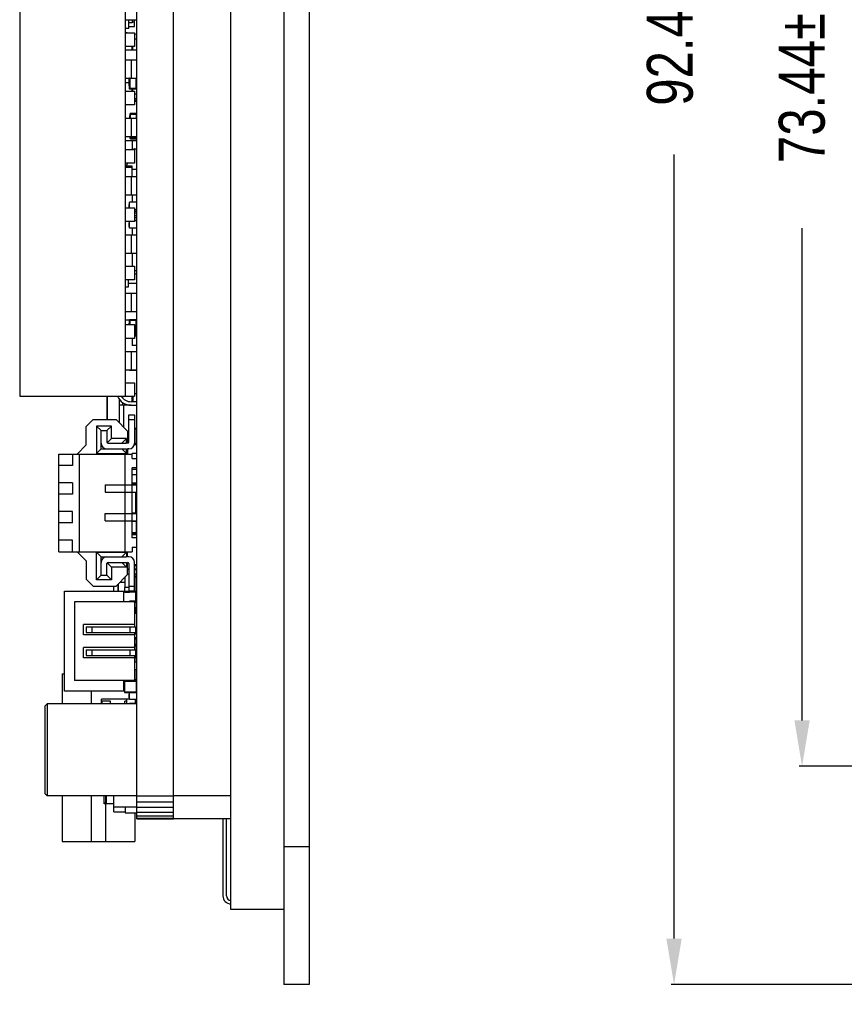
# Model space of a CAD drawing. Header units: inches. Extents: x 246 to 500, y -220 to -17.
# Tile 2 of 118: x 247 to 283, y -175 to -132. Entities that reach past the tile are written whole.
import ezdxf

# ---------------------------------------------------------------- set-up
doc = ezdxf.new("R2010")
doc.units = ezdxf.units.IN
doc.header["$LTSCALE"] = 1.21
doc.header["$MEASUREMENT"] = 0
doc.header["$PDMODE"] = 3
doc.header["$PDSIZE"] = 0.3125
doc.layers.get('0').update_dxf_attribs({"linetype": 'CONTINUOUS'})
doc.layers.get('Defpoints').update_dxf_attribs({"linetype": 'CONTINUOUS'})
doc.layers.add('DIM', color=3, linetype='CONTINUOUS')
doc.styles.get("Standard").update_dxf_attribs({"font": 'txt', "width": 0.8})
doc.dimstyles.get("Standard").update_dxf_attribs({"dimtxt": 0.15625, "dimasz": 0.1875, "dimexe": 0.125, "dimexo": 0.0625, "dimgap": 0.09, "dimtad": 0, "dimtih": 1, "dimtoh": 1, "dimzin": 4, "dimdsep": 46, "dimtxsty": 'Standard', "dimblk": '_FILLED', "dimblk1": '_FILLED', "dimblk2": '_FILLED', "dimcen": 0.09, "dimazin": 1, "dimtp": 0.01, "dimtm": 0.01, "dimtfac": 1, "dimtofl": 0, "dimtmove": 0, "dimatfit": 3, "dimldrblk": '_FILLED', "dimfxl": 1, "dimtolj": 1, "dimtzin": 4, "dimarcsym": 0})

# ---------------------------------------------------------------- blocks, each defined once
blk = doc.blocks.new('_FILLED')
at = {"color": 0, "linetype": 'ByBlock'}
blk.add_solid([(0, 0), (-1, 0.167), (-1, -0.167)], dxfattribs=at)
blk = doc.blocks.new('*D45')
at = {"layer": 'Defpoints', "color": 0}
for p in [(293.936, -91.139), (281.049, -164.579), (293.936, -164.579)]:
    blk.add_point(p, dxfattribs=at)
at = {"layer": 'DIM', "color": 0, "lineweight": -2}
for p, q in [((293.874, -91.139), (280.924, -91.139)), ((281.049, -93.139), (281.049, -114.569)), ((281.049, -162.579), (281.049, -141.149)), ((293.874, -164.579), (280.924, -164.579))]:
    blk.add_line(p, q, dxfattribs=at)
at = {"layer": 'DIM', "color": 0, "lineweight": -2, "xscale": 2, "yscale": 2, "zscale": 2}
for p, rotation in [((281.049, -91.139), 90), ((281.049, -164.579), 270)]:
    blk.add_blockref('_FILLED', p, dxfattribs=dict(at, rotation=rotation))
at = {"layer": 'DIM', "color": 0, "insert": (281.049, -127.859), "char_height": 2, "attachment_point": 5, "rotation": 90}
blk.add_mtext('\\A1;73.44%%p0.15 LENS V.A', dxfattribs=at)
blk = doc.blocks.new('*D47')
at = {"layer": 'Defpoints', "color": 0}
for p in [(293.936, -81.639), (275.476, -174.079), (293.915, -174.079)]:
    blk.add_point(p, dxfattribs=at)
at = {"layer": 'DIM', "color": 0, "lineweight": -2}
for p, q in [((293.874, -81.639), (275.351, -81.639)), ((275.476, -83.639), (275.476, -117.769)), ((275.476, -172.079), (275.476, -137.949)), ((293.852, -174.079), (275.351, -174.079))]:
    blk.add_line(p, q, dxfattribs=at)
at = {"layer": 'DIM', "color": 0, "lineweight": -2, "xscale": 2, "yscale": 2, "zscale": 2}
for p, rotation in [((275.476, -81.639), 90), ((275.476, -174.079), 270)]:
    blk.add_blockref('_FILLED', p, dxfattribs=dict(at, rotation=rotation))
at = {"layer": 'DIM', "color": 0, "insert": (275.476, -127.859), "char_height": 2, "attachment_point": 5, "rotation": 90}
blk.add_mtext('\\A1;92.44 LENS O,D', dxfattribs=at)
blk = doc.blocks.new('*D49')
at = {"layer": 'Defpoints', "color": 0}
for p in [(293.916, -168.079), (289.81, -172.453)]:
    blk.add_point(p, dxfattribs=at)
at = {"layer": 'DIM', "color": 0, "lineweight": -2}
for p, q in [((293.916, -168.277), (293.916, -167.881)), ((293.718, -168.079), (294.114, -168.079)), ((286.351, -176.138), (288.441, -173.912))]:
    blk.add_line(p, q, dxfattribs=at)
at = {"layer": 'DIM', "color": 0, "lineweight": -2, "xscale": 2, "yscale": 2, "zscale": 2, "rotation": 46.81278399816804}
blk.add_blockref('_FILLED', (289.81, -172.453), dxfattribs=at)
at = {"layer": 'DIM', "color": 0, "insert": (283.187, -179.509), "char_height": 2, "attachment_point": 5, "rotation": 46.8128}
blk.add_mtext('\\A1;4*R6.00', dxfattribs=at)

msp = doc.modelspace()

# ---------------------------------------------------------------- linework, layer by layer
at = {"color": 7, "linetype": 'Continuous'}
for p, q in [((258.484, -81.639), (258.484, -174.079)), ((259.584, -81.639), (259.584, -174.079)), ((256.184, -170.819), (256.184, -87.889)), ((252.084, -166.867), (252.084, -88.85)), ((253.684, -166.867), (253.684, -88.859)), ((246.984, -107.27), (246.984, -148.47)), ((251.584, -107.27), (251.584, -148.47)), ((251.59, -132.08), (252.084, -132.08)), ((251.734, -132.459), (251.734, -132.08)), ((251.884, -132.209), (251.734, -132.209)), ((251.734, -132.374), (251.984, -132.374)), ((251.884, -132.08), (251.884, -132.209)), ((251.884, -132.174), (251.984, -132.174)), ((251.984, -132.374), (251.984, -132.08)), ((251.734, -132.459), (251.584, -132.459)), ((251.584, -132.65), (251.984, -132.65)), ((251.589, -132.624), (251.732, -132.65)), ((251.984, -132.65), (251.984, -133.25)), ((251.984, -132.694), (252.068, -132.709)), ((252.068, -132.728), (251.984, -132.714)), ((252.068, -132.709), (252.068, -132.728)), ((252.068, -132.728), (252.068, -132.909)), ((251.984, -133.25), (251.584, -133.25)), ((251.887, -133.409), (251.887, -133.25)), ((251.904, -133.409), (251.904, -133.25)), ((251.984, -132.909), (252.084, -132.909)), ((252.084, -133.409), (251.584, -133.409)), ((252.068, -133.409), (252.068, -133.82)), ((251.59, -133.82), (252.084, -133.82)), ((251.834, -133.821), (251.834, -134.22)), ((251.834, -134.22), (251.834, -134.618)), ((251.584, -134.809), (251.749, -134.809)), ((251.59, -134.62), (252.084, -134.62)), ((251.749, -134.963), (251.749, -134.62)), ((251.759, -134.63), (251.749, -134.63)), ((251.759, -134.682), (251.749, -134.682)), ((251.759, -134.732), (251.749, -134.732)), ((251.759, -134.745), (251.749, -134.745)), ((251.759, -134.847), (251.749, -134.847)), ((251.759, -134.861), (251.749, -134.861)), ((251.759, -134.913), (251.749, -134.913)), ((251.759, -134.963), (251.749, -134.963)), ((251.759, -135.099), (251.759, -134.62)), ((251.784, -134.999), (251.759, -134.999)), ((251.784, -134.62), (251.784, -135.074)), ((252.059, -135.074), (252.059, -134.62)), ((252.084, -134.999), (252.059, -134.999)), ((252.059, -134.999), (252.084, -134.999)), ((251.584, -135.19), (251.984, -135.19)), ((251.759, -135.049), (251.784, -135.049)), ((252.084, -135.099), (251.759, -135.099)), ((252.059, -135.074), (251.784, -135.074)), ((251.887, -135.19), (251.887, -135.099)), ((251.904, -135.19), (251.904, -135.099)), ((251.984, -135.19), (251.984, -135.79)), ((251.984, -135.309), (252.084, -135.309)), ((252.068, -135.309), (252.068, -135.489)), ((251.984, -135.79), (251.584, -135.79)), ((251.984, -135.503), (252.068, -135.489)), ((252.068, -135.508), (251.984, -135.523)), ((252.069, -135.599), (251.984, -135.599)), ((251.984, -135.619), (252.049, -135.619)), ((252.049, -135.512), (252.049, -135.619)), ((252.068, -135.489), (252.068, -135.508)), ((252.069, -135.599), (252.069, -135.508)), ((251.777, -136.258), (251.78, -136.258)), ((251.777, -136.36), (251.777, -136.258)), ((251.78, -136.187), (252.084, -136.187)), ((251.78, -136.187), (251.78, -136.36)), ((252.054, -136.156), (251.81, -136.156)), ((251.81, -136.36), (251.81, -136.156)), ((252.054, -136.156), (252.054, -136.36)), ((251.59, -136.36), (252.084, -136.36)), ((251.777, -136.303), (251.78, -136.303)), ((251.78, -136.321), (251.777, -136.321)), ((251.834, -136.361), (251.834, -136.76)), ((251.834, -136.76), (251.834, -137.158)), ((252.084, -137.359), (251.584, -137.359)), ((251.59, -137.16), (252.084, -137.16)), ((251.78, -137.165), (251.777, -137.165)), ((251.78, -137.16), (251.78, -137.231)), ((252.054, -137.231), (251.78, -137.231)), ((251.81, -137.261), (251.81, -137.16)), ((251.81, -137.261), (252.054, -137.261)), ((251.884, -137.359), (251.884, -137.73)), ((252.054, -137.16), (252.054, -137.261)), ((251.584, -137.73), (251.984, -137.73)), ((251.978, -137.707), (252.084, -137.707)), ((251.984, -137.73), (251.984, -138.33)), ((251.984, -138.33), (251.584, -138.33)), ((251.622, -138.457), (251.695, -138.33)), ((251.884, -138.457), (251.584, -138.457)), ((251.884, -138.507), (251.584, -138.507)), ((251.884, -138.9), (251.884, -138.457)), ((252.084, -138.607), (251.884, -138.607)), ((251.59, -138.9), (252.084, -138.9)), ((251.834, -138.901), (251.834, -139.3)), ((251.59, -139.7), (252.084, -139.7)), ((251.834, -139.3), (251.834, -139.698)), ((251.884, -139.7), (251.884, -140.026)), ((251.759, -140.117), (251.749, -140.117)), ((251.749, -140.27), (251.749, -140.117)), ((252.084, -140.026), (251.759, -140.026)), ((251.759, -140.27), (251.759, -140.026)), ((251.584, -140.27), (251.984, -140.27)), ((251.759, -140.196), (251.749, -140.196)), ((251.984, -140.27), (251.984, -140.87)), ((252.084, -140.356), (251.984, -140.356)), ((251.984, -140.407), (252.084, -140.407)), ((252.084, -140.507), (251.984, -140.507)), ((251.984, -140.87), (251.584, -140.87)), ((251.759, -140.922), (251.749, -140.922)), ((251.749, -141.08), (251.749, -140.922)), ((251.759, -141.001), (251.749, -141.001)), ((251.759, -141.161), (251.759, -140.87)), ((251.984, -140.607), (252.084, -140.607)), ((252.084, -140.707), (251.984, -140.707)), ((251.984, -140.807), (252.084, -140.807)), ((252.084, -140.831), (251.984, -140.831)), ((251.59, -141.44), (252.084, -141.44)), ((251.759, -141.08), (251.749, -141.08)), ((252.084, -141.161), (251.759, -141.161)), ((251.834, -141.441), (251.834, -141.84)), ((251.884, -141.161), (251.884, -141.44)), ((251.834, -141.84), (251.834, -142.238)), ((251.59, -142.24), (252.084, -142.24)), ((251.884, -142.24), (251.884, -142.81)), ((251.584, -142.81), (251.984, -142.81)), ((251.984, -142.81), (251.984, -143.41)), ((252.084, -143.007), (251.984, -143.007)), ((251.984, -143.41), (251.584, -143.41)), ((251.718, -143.707), (251.718, -143.41)), ((252.084, -143.559), (251.718, -143.559)), ((252.084, -143.159), (251.984, -143.159)), ((251.584, -143.707), (251.718, -143.707)), ((251.59, -143.98), (252.084, -143.98)), ((251.834, -143.981), (251.834, -144.38)), ((251.834, -144.38), (251.834, -144.778)), ((251.59, -144.78), (252.084, -144.78)), ((251.759, -145.159), (251.584, -145.159)), ((251.759, -145.287), (251.749, -145.287)), ((251.749, -145.324), (251.749, -145.287)), ((252.084, -145.149), (251.759, -145.149)), ((251.759, -145.35), (251.759, -145.149)), ((251.759, -145.199), (251.784, -145.199)), ((251.784, -145.249), (251.759, -145.249)), ((252.059, -145.174), (251.784, -145.174)), ((251.784, -145.174), (251.784, -145.35)), ((252.059, -145.804), (252.059, -145.174)), ((252.084, -145.249), (252.059, -145.249)), ((252.059, -145.26), (252.084, -145.26)), ((251.584, -145.35), (251.984, -145.35)), ((251.759, -145.3), (251.749, -145.3)), ((251.759, -145.324), (251.749, -145.324)), ((251.984, -145.35), (251.984, -145.95)), ((251.984, -145.95), (251.584, -145.95)), ((251.884, -145.95), (251.884, -146.259)), ((252.059, -145.804), (251.984, -145.804)), ((252.084, -145.829), (251.984, -145.829)), ((252.084, -145.859), (251.984, -145.859)), ((252.084, -145.729), (252.059, -145.729)), ((251.59, -146.52), (252.084, -146.52)), ((251.834, -146.521), (251.834, -146.92)), ((252.084, -146.259), (251.884, -146.259)), ((251.834, -146.92), (251.834, -147.318)), ((251.59, -147.32), (252.084, -147.32)), ((251.759, -147.32), (251.759, -147.344)), ((252.084, -147.344), (251.759, -147.344)), ((252.068, -147.344), (252.068, -148.359)), ((251.584, -147.89), (251.984, -147.89)), ((251.984, -147.89), (251.984, -148.47)), ((246.984, -148.47), (251.984, -148.47)), ((250.784, -148.47), (250.784, -149.487)), ((250.801, -149.487), (250.801, -148.47)), ((251.319, -148.605), (251.319, -149.622)), ((251.474, -148.555), (251.474, -148.47)), ((252.084, -148.709), (251.834, -148.709)), ((251.887, -148.709), (251.887, -148.47)), ((251.904, -148.47), (251.904, -148.709)), ((252.084, -148.359), (251.984, -148.359)), ((251.834, -148.859), (251.319, -148.859)), ((251.474, -148.859), (251.474, -148.75)), ((251.499, -148.859), (251.499, -149.802)), ((251.834, -148.859), (252.084, -148.859)), ((252.068, -148.859), (252.068, -149.873)), ((250.184, -149.487), (249.884, -149.787)), ((250.184, -149.487), (251.184, -149.487)), ((251.684, -149.987), (251.184, -149.487)), ((251.734, -149.287), (251.984, -149.287)), ((251.734, -150.467), (251.734, -149.287)), ((251.734, -149.487), (251.984, -149.487)), ((251.984, -149.287), (251.984, -150.517)), ((249.884, -150.587), (249.884, -149.787)), ((250.984, -149.767), (250.334, -149.767)), ((250.534, -149.967), (250.334, -149.767)), ((250.334, -149.767), (250.334, -150.967)), ((250.534, -149.967), (250.784, -149.967)), ((250.534, -150.767), (250.534, -149.967)), ((250.784, -149.967), (250.984, -149.767)), ((250.784, -149.967), (250.784, -150.467)), ((250.984, -150.317), (250.984, -149.767)), ((251.684, -149.987), (251.684, -150.517)), ((252.084, -149.873), (251.984, -149.873)), ((252.059, -149.898), (251.984, -149.898)), ((252.059, -149.898), (252.059, -150.528)), ((252.059, -149.973), (252.084, -149.973)), ((252.059, -149.99), (252.068, -149.989)), ((252.068, -150.008), (252.059, -150.01)), ((252.068, -149.973), (252.068, -149.989)), ((252.068, -149.989), (252.068, -150.008)), ((250.799, -150.502), (250.984, -150.317)), ((251.634, -150.317), (250.984, -150.317)), ((251.434, -150.517), (251.634, -150.317)), ((251.634, -150.517), (251.634, -150.317)), ((251.684, -150.056), (251.734, -150.048)), ((251.734, -150.067), (251.684, -150.076)), ((249.884, -150.587), (249.484, -150.987)), ((250.534, -150.767), (250.334, -150.967)), ((250.534, -150.767), (251.634, -150.767)), ((250.834, -150.517), (251.634, -150.517)), ((251.434, -150.767), (251.634, -150.967)), ((251.634, -150.967), (251.634, -150.767)), ((251.734, -150.767), (251.684, -150.767)), ((251.684, -150.767), (251.684, -150.987)), ((252.084, -150.553), (251.98, -150.553)), ((252.059, -150.528), (251.983, -150.528)), ((252.084, -150.584), (251.984, -150.584)), ((252.059, -150.453), (252.084, -150.453)), ((248.684, -150.987), (251.884, -150.987)), ((248.684, -155.237), (248.684, -150.987)), ((249.284, -150.987), (249.284, -151.487)), ((249.584, -155.237), (249.584, -150.987)), ((250.334, -150.967), (251.634, -150.967)), ((251.584, -155.237), (251.584, -150.987)), ((252.084, -150.959), (251.884, -150.959)), ((251.884, -151.187), (251.884, -150.959)), ((251.884, -151.187), (252.084, -151.187)), ((249.284, -151.487), (248.684, -151.487)), ((252.084, -151.587), (251.884, -151.587)), ((251.884, -154.637), (251.884, -151.587)), ((252.084, -151.659), (251.884, -151.659)), ((251.884, -151.879), (252.083, -151.879)), ((252.084, -152.108), (252.083, -152.108)), ((249.284, -152.237), (248.684, -152.237)), ((249.284, -152.237), (249.284, -152.737)), ((250.709, -152.327), (252.084, -152.327)), ((250.709, -152.327), (250.709, -152.647)), ((252.039, -152.259), (251.884, -152.259)), ((251.884, -152.289), (252.069, -152.289)), ((252.039, -152.259), (252.039, -152.327)), ((252.069, -152.327), (252.069, -152.289)), ((249.284, -152.737), (248.684, -152.737)), ((250.709, -152.647), (252.084, -152.647)), ((252.029, -152.647), (252.029, -153.559)), ((252.059, -153.559), (252.059, -152.647)), ((252.083, -152.784), (252.084, -152.784)), ((252.083, -152.815), (252.084, -152.815)), ((252.083, -153.302), (252.084, -153.302)), ((249.284, -153.487), (248.684, -153.487)), ((249.284, -153.987), (249.284, -153.487)), ((250.709, -153.577), (252.084, -153.577)), ((250.709, -153.897), (250.709, -153.577)), ((252.069, -153.559), (251.884, -153.559)), ((252.039, -153.559), (252.039, -153.577)), ((252.069, -153.577), (252.069, -153.559)), ((252.084, -153.458), (252.083, -153.458)), ((249.284, -153.987), (248.684, -153.987)), ((250.709, -153.897), (252.084, -153.897)), ((251.884, -153.915), (252.084, -153.915)), ((252.054, -153.897), (252.054, -154.463)), ((251.884, -154.402), (252.084, -154.402)), ((252.054, -154.433), (251.884, -154.433)), ((251.884, -154.463), (252.054, -154.463)), ((252.059, -154.474), (251.884, -154.474)), ((252.084, -154.499), (251.884, -154.499)), ((252.084, -154.637), (251.884, -154.637)), ((252.059, -154.463), (252.059, -154.474)), ((249.284, -154.737), (248.684, -154.737)), ((249.284, -155.237), (249.284, -154.737)), ((251.884, -155.037), (252.084, -155.037)), ((251.884, -155.037), (251.884, -155.237)), ((248.684, -155.237), (251.884, -155.237)), ((249.884, -155.637), (249.484, -155.237)), ((250.334, -155.257), (251.634, -155.257)), ((250.534, -155.457), (250.334, -155.257)), ((250.334, -156.457), (250.334, -155.257)), ((250.534, -155.457), (251.634, -155.457)), ((250.534, -156.257), (250.534, -155.457)), ((251.434, -155.457), (251.634, -155.257)), ((251.634, -155.257), (251.634, -155.457)), ((251.684, -155.457), (251.684, -155.237)), ((251.734, -155.457), (251.684, -155.457)), ((249.884, -155.637), (249.884, -156.437)), ((250.784, -156.257), (250.784, -155.757)), ((250.799, -155.722), (250.984, -155.907)), ((250.834, -155.707), (251.634, -155.707)), ((251.634, -155.907), (250.984, -155.907)), ((250.984, -155.907), (250.984, -156.457)), ((251.434, -155.707), (251.634, -155.907)), ((251.634, -155.707), (251.634, -155.907)), ((251.684, -156.237), (251.684, -155.707)), ((251.734, -155.994), (251.684, -155.994)), ((251.734, -155.757), (251.734, -156.937)), ((251.984, -156.937), (251.984, -155.707)), ((252.054, -155.806), (251.984, -155.806)), ((251.984, -155.837), (252.084, -155.837)), ((252.049, -155.994), (251.984, -155.994)), ((252.049, -155.994), (252.049, -156.194)), ((252.054, -155.806), (252.054, -155.994)), ((250.184, -156.737), (249.884, -156.437)), ((250.534, -156.257), (250.334, -156.457)), ((250.534, -156.257), (250.784, -156.257)), ((250.784, -156.257), (250.984, -156.457)), ((251.684, -156.237), (251.184, -156.737)), ((251.559, -156.362), (251.559, -156.794)), ((251.579, -156.794), (251.579, -156.342)), ((251.684, -156.014), (251.734, -156.014)), ((251.684, -156.194), (251.734, -156.194)), ((251.984, -156.014), (252.069, -156.014)), ((251.984, -156.194), (252.069, -156.194)), ((252.084, -156.319), (251.984, -156.319)), ((252.059, -156.344), (251.984, -156.344)), ((252.039, -156.194), (252.039, -156.319)), ((252.059, -156.319), (252.059, -156.194)), ((252.059, -156.289), (252.069, -156.289)), ((252.059, -156.974), (252.059, -156.344)), ((252.084, -156.419), (252.059, -156.419)), ((252.069, -156.194), (252.069, -156.014)), ((252.069, -156.137), (252.084, -156.137)), ((252.069, -156.319), (252.069, -156.289)), ((250.184, -156.737), (251.184, -156.737)), ((250.984, -156.457), (250.334, -156.457)), ((251.084, -156.962), (251.084, -156.737)), ((251.259, -156.662), (251.259, -156.962)), ((251.289, -156.962), (251.289, -156.632)), ((251.363, -156.559), (251.559, -156.559)), ((251.734, -156.794), (251.549, -156.794)), ((251.549, -156.794), (251.549, -156.974)), ((251.569, -156.994), (251.569, -156.794)), ((251.734, -156.737), (251.984, -156.737)), ((252.069, -156.794), (252.059, -156.794)), ((252.069, -156.899), (252.069, -156.794)), ((248.934, -156.962), (251.516, -156.962)), ((248.934, -161.312), (248.934, -156.962)), ((251.516, -157.425), (251.516, -156.962)), ((251.759, -156.974), (251.549, -156.974)), ((251.569, -156.994), (251.759, -156.994)), ((251.734, -156.937), (251.984, -156.937)), ((251.759, -156.999), (251.759, -156.937)), ((251.759, -156.949), (251.784, -156.949)), ((252.084, -156.999), (251.759, -156.999)), ((251.784, -156.937), (251.784, -156.974)), ((252.059, -156.974), (251.784, -156.974)), ((252.029, -156.999), (252.029, -157.394)), ((252.084, -156.899), (252.059, -156.899)), ((252.059, -157.394), (252.059, -156.999)), ((251.984, -157.425), (249.375, -157.425)), ((249.375, -157.425), (249.375, -160.849)), ((252.084, -157.394), (251.759, -157.394)), ((251.759, -157.425), (251.759, -157.394)), ((252.054, -157.406), (251.81, -157.406)), ((251.984, -157.425), (251.984, -158.512)), ((251.984, -157.437), (252.084, -157.437)), ((252.054, -157.681), (251.984, -157.681)), ((251.984, -157.711), (252.054, -157.711)), ((252.084, -157.724), (251.984, -157.724)), ((252.039, -157.724), (252.039, -157.859)), ((252.054, -157.406), (252.054, -157.711)), ((252.069, -157.829), (252.069, -157.724)), ((252.069, -157.829), (251.984, -157.829)), ((251.984, -157.859), (252.039, -157.859)), ((252.084, -157.924), (251.984, -157.924)), ((252.054, -157.855), (252.054, -157.924)), ((252.069, -157.737), (252.084, -157.737)), ((251.984, -158.412), (249.759, -158.412)), ((249.759, -158.862), (249.759, -158.412)), ((249.873, -158.512), (252.03, -158.512)), ((249.873, -158.512), (249.873, -158.762)), ((250.123, -158.512), (250.123, -158.762)), ((251.78, -158.512), (251.78, -158.762)), ((252.03, -158.512), (252.03, -158.762)), ((251.984, -158.862), (249.759, -158.862)), ((249.873, -158.762), (252.03, -158.762)), ((251.984, -158.762), (251.984, -159.512)), ((252.054, -158.781), (251.984, -158.781)), ((251.984, -158.811), (252.054, -158.811)), ((252.084, -158.994), (251.984, -158.994)), ((252.054, -159.006), (251.984, -159.006)), ((252.084, -158.724), (252.03, -158.724)), ((252.054, -158.724), (252.054, -158.811)), ((252.054, -159.006), (252.054, -159.311)), ((251.984, -159.412), (249.759, -159.412)), ((249.759, -159.862), (249.759, -159.412)), ((251.984, -159.037), (252.084, -159.037)), ((252.054, -159.28), (251.984, -159.28)), ((251.984, -159.311), (252.054, -159.311)), ((252.084, -159.324), (251.984, -159.324)), ((251.984, -159.337), (252.084, -159.337)), ((252.054, -159.324), (252.054, -159.611)), ((251.984, -159.862), (249.759, -159.862)), ((249.873, -159.512), (252.03, -159.512)), ((249.873, -159.512), (249.873, -159.762)), ((249.873, -159.762), (252.03, -159.762)), ((250.123, -159.512), (250.123, -159.762)), ((251.78, -159.512), (251.78, -159.762)), ((251.984, -159.762), (251.984, -160.849)), ((252.054, -159.806), (251.984, -159.806)), ((251.984, -159.837), (252.084, -159.837)), ((252.03, -159.512), (252.03, -159.762)), ((252.054, -159.581), (252.03, -159.581)), ((252.03, -159.611), (252.054, -159.611)), ((252.054, -159.806), (252.054, -160.044)), ((252.084, -160.044), (251.984, -160.044)), ((248.834, -160.559), (248.934, -160.559)), ((248.834, -160.559), (248.834, -161.859)), ((252.084, -160.374), (251.984, -160.374)), ((252.059, -160.374), (252.059, -160.809)), ((252.049, -160.849), (249.375, -160.849)), ((251.516, -161.312), (251.516, -160.849)), ((251.549, -160.869), (252.069, -160.869)), ((251.549, -160.869), (251.549, -161.349)), ((251.569, -161.369), (251.569, -160.869)), ((252.059, -160.809), (251.984, -160.809)), ((252.084, -160.834), (251.984, -160.834)), ((252.049, -160.849), (252.049, -161.369)), ((252.054, -160.834), (252.054, -160.849)), ((252.059, -160.734), (252.084, -160.734)), ((252.069, -161.349), (252.069, -160.869)), ((251.516, -161.312), (248.934, -161.312)), ((250.114, -161.859), (250.114, -161.312)), ((252.069, -161.349), (251.549, -161.349)), ((251.569, -161.369), (252.049, -161.369)), ((251.759, -161.435), (251.749, -161.435)), ((251.749, -161.593), (251.749, -161.435)), ((251.759, -161.514), (251.749, -161.514)), ((251.759, -161.674), (251.759, -161.369)), ((252.084, -161.344), (252.069, -161.344)), ((248.084, -161.959), (248.184, -161.859)), ((248.084, -161.959), (248.084, -165.759)), ((252.084, -161.859), (248.184, -161.859)), ((248.184, -161.859), (248.184, -165.859)), ((251.759, -161.659), (250.544, -161.659)), ((250.544, -161.859), (250.544, -161.659)), ((250.934, -161.739), (250.554, -161.739)), ((250.554, -161.739), (250.554, -161.859)), ((250.934, -161.859), (250.934, -161.739)), ((251.654, -161.739), (251.567, -161.739)), ((251.567, -161.859), (251.567, -161.739)), ((251.654, -161.859), (251.654, -161.659)), ((251.759, -161.593), (251.749, -161.593)), ((252.084, -161.674), (251.759, -161.674)), ((252.084, -161.844), (251.759, -161.844)), ((251.759, -161.844), (251.759, -161.859)), ((252.014, -161.674), (252.014, -161.844)), ((252.014, -161.829), (252.084, -161.829)), ((252.084, -161.834), (252.014, -161.834)), ((252.049, -161.829), (252.049, -161.834)), ((252.069, -161.834), (252.069, -161.829)), ((248.084, -165.759), (248.184, -165.859)), ((252.084, -165.859), (248.184, -165.859)), ((248.834, -165.859), (248.834, -167.859)), ((250.114, -167.859), (250.114, -165.859)), ((250.664, -166.209), (250.664, -165.859)), ((250.734, -166.209), (250.734, -165.859)), ((250.759, -166.209), (250.759, -165.859)), ((251.084, -166.559), (251.084, -165.859)), ((252.084, -165.859), (253.684, -165.859)), ((256.184, -165.859), (253.684, -165.859)), ((250.664, -166.166), (250.734, -166.166)), ((251.084, -166.209), (250.664, -166.209)), ((250.714, -166.209), (250.714, -167.859)), ((252.084, -166.12), (253.684, -166.12)), ((252.084, -166.359), (251.084, -166.359)), ((251.084, -166.559), (251.584, -166.559)), ((251.584, -166.359), (251.584, -166.609)), ((251.584, -166.609), (252.084, -166.609)), ((251.994, -166.609), (251.994, -167.859)), ((252.084, -166.363), (253.684, -166.363)), ((252.084, -166.572), (253.684, -166.572)), ((252.084, -166.732), (253.684, -166.732)), ((252.084, -166.833), (253.684, -166.833)), ((252.084, -166.867), (253.684, -166.867)), ((256.184, -166.859), (253.684, -166.859)), ((255.834, -166.859), (255.834, -170.219)), ((255.984, -170.219), (255.984, -166.859)), ((248.834, -167.859), (251.994, -167.859)), ((259.584, -168.079), (258.484, -168.079)), ((258.484, -170.819), (256.184, -170.819)), ((259.584, -174.079), (258.484, -174.079))]:
    msp.add_line(p, q, dxfattribs=at)
for centre, radius, start, end in [((252.049, -135.599), 0.02, 270, 0), ((251.81, -136.187), 0.0305, 90, 180), ((251.81, -137.231), 0.0305, 180, 270), ((251.978, -137.807), 0.1, 90, 129.0193), ((251.834, -148.209), 0.65, 203.6919, 270), ((251.834, -148.209), 0.5, 211.4672, 270), ((250.784, -150.517), 0.25, 180, 270), ((250.834, -150.467), 0.05, 180, 270), ((251.684, -150.467), 0.05, 270, 0), ((251.734, -150.517), 0.25, 270, 0), ((252.039, -152.289), 0.03, 0, 90), ((250.784, -155.707), 0.25, 90, 180), ((251.734, -155.707), 0.25, 0, 90), ((250.834, -155.757), 0.05, 90, 180), ((251.684, -155.757), 0.05, 0, 90), ((252.049, -156.014), 0.02, 0, 90), ((252.039, -156.289), 0.03, 0, 47.9289), ((251.569, -156.974), 0.02, 180, 270), ((251.81, -157.437), 0.0305, 90, 157.3176), ((252.039, -157.829), 0.03, 270, 0), ((252.049, -160.869), 0.02, 0, 90), ((251.569, -161.349), 0.02, 180, 270), ((252.049, -161.349), 0.02, 270, 0), ((256.184, -170.219), 0.35, 180, 270), ((256.184, -170.219), 0.2, 180, 270)]:
    msp.add_arc(centre, radius, start, end, dxfattribs=at)

# ---------------------------------------------------------------- dimensions: what is measured, and where the dimension line sits
at = {"layer": 'DIM'}
for base, p1, p2, override, picture, middle in [((275.476, -174.079), (293.936, -81.639), (293.915, -174.079), {"dimtxt": 2, "dimasz": 2, "dimtih": 0, "dimtoh": 0, "dimzin": 0, "dimpost": ' LENS O,D', "dimblk": '_FILLED', "dimcen": 0.198, "dimadec": 0, "dimazin": 0, "dimtp": 0, "dimtm": 0, "dimtdec": 4, "dimtzin": 0}, '*D47', (275.476, -127.859)), ((281.049, -164.579), (293.936, -91.139), (293.936, -164.579), {"dimtxt": 2, "dimasz": 2, "dimtih": 0, "dimtoh": 0, "dimzin": 0, "dimpost": ' LENS V.A', "dimblk": '_FILLED', "dimcen": 0.198, "dimadec": 0, "dimazin": 0, "dimtol": 1, "dimtp": 0.15, "dimtm": 0.15, "dimtzin": 0}, '*D45', (281.049, -127.859))]:
    dim = msp.add_linear_dim(base=base, p1=p1, p2=p2, angle=90, dimstyle='Standard', override=override, dxfattribs=at)
    dim.commit()
    dim.dimension.update_dxf_attribs({"geometry": picture, "text_midpoint": middle})
dim = msp.add_radius_dim(center=(293.916, -168.079), mpoint=(289.81, -172.453), dimstyle='Standard', override={"dimtxt": 2, "dimasz": 2, "dimtih": 0, "dimtoh": 0, "dimzin": 0, "dimpost": '4*R<>', "dimcen": 0.198, "dimadec": 0, "dimazin": 0, "dimtp": 0, "dimtm": 0, "dimtdec": 4, "dimtzin": 0}, dxfattribs=at)
dim.commit()
dim.dimension.update_dxf_attribs({"geometry": '*D49', "text_midpoint": (283.187, -179.509), "dimtype": 164})

doc.saveas('drawing.dxf')
